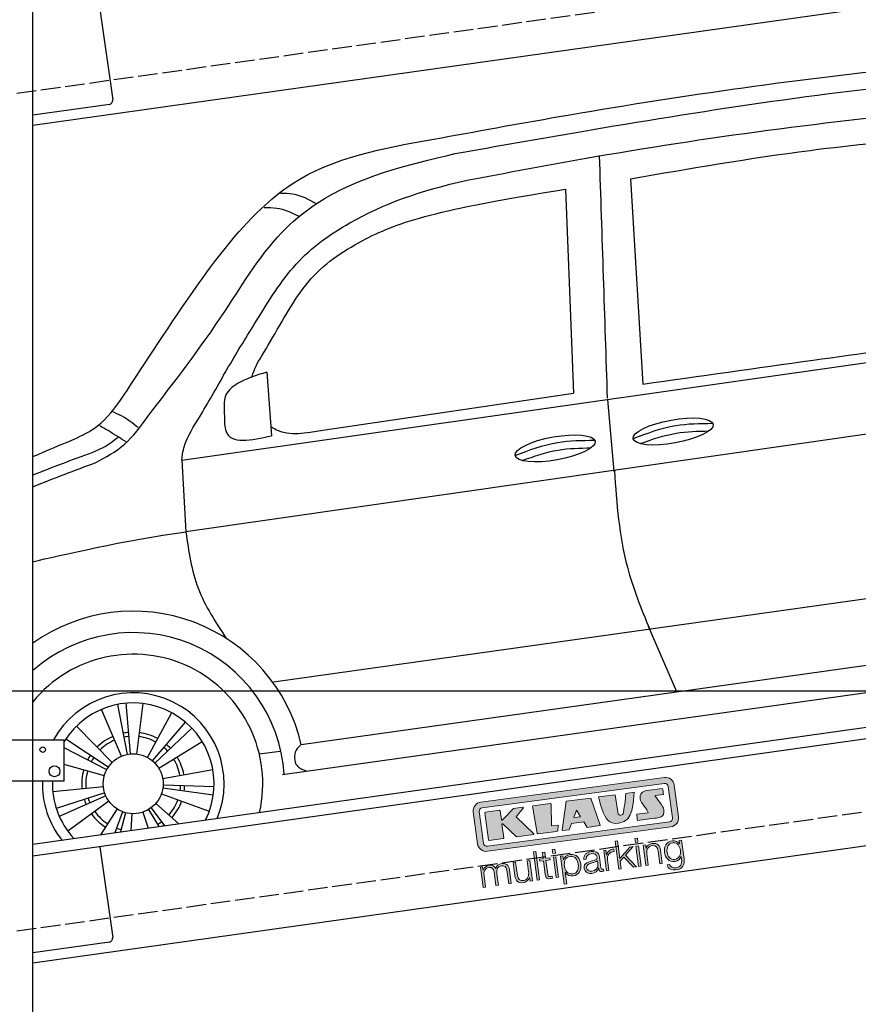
# Model space of a CAD drawing. Extents: x -311 to 6440, y -844 to 5774.
# Tile 3 of 5: x 926 to 3064, y 1052 to 3562. Entities that reach past the tile are written whole.
import ezdxf

# ---------------------------------------------------------------- set-up
doc = ezdxf.new("R2010")
doc.units = 0
doc.header["$LTSCALE"] = 10
doc.header["$MEASUREMENT"] = 0
doc.linetypes.add('GEN3', pattern=[6.25, 5, -1.25])
doc.layers.get('0').update_dxf_attribs({"linetype": 'CONTINUOUS'})
doc.layers.get('DEFPOINTS').update_dxf_attribs({"linetype": 'CONTINUOUS'})
doc.layers.add('3', color=6, linetype='GEN3')
doc.layers.add('CAR', color=1, linetype='CONTINUOUS')
for name, color, linetype, lineweight in [('AM_0', 7, 'CONTINUOUS', 30), ('AM_5', 3, 'CONTINUOUS', 15), ('Logo', 7, 'CONTINUOUS', 25)]:
    doc.layers.add(name, color=color, linetype=linetype, lineweight=lineweight)
doc.dimstyles.new('KLAUS_DXF', dxfattribs={"dimscale": 20, "dimtxt": 3.5, "dimasz": 2, "dimexe": 2, "dimexo": 1, "dimgap": 1.5, "dimtad": 1, "dimlfac": 0.1, "dimdsep": 46, "dimtxsty": 'Standard', "dimblk": 'DOT', "dimcen": 2, "dimclrd": 256, "dimclre": 256, "dimclrt": 2, "dimadec": 0, "dimazin": 0, "dimtfac": 1, "dimtmove": 2, "dimatfit": 3, "dimfxl": 1, "dimtolj": 1, "dimarcsym": 0})

# ---------------------------------------------------------------- blocks, each defined once
blk = doc.blocks.new('KLAUS')
at = {"layer": 'Logo'}
h = blk.add_hatch(color=8, dxfattribs=at)
h.dxf.hatch_style = 2
edge = h.paths.add_edge_path()
edge.add_spline(control_points=[(3.6, 29.09), (2.88, 29.09), (2.3, 28.51), (2.3, 27.8), (2.3, 27.8), (2.3, 16.11), (2.3, 16.11), (2.3, 15.39), (2.88, 14.81), (3.6, 14.81), (3.6, 14.81), (71.16, 14.81), (71.16, 14.81), (71.88, 14.81), (72.46, 15.39), (72.46, 16.11), (72.46, 16.11), (72.46, 27.8), (72.46, 27.8), (72.46, 28.51), (71.88, 29.09), (71.16, 29.09), (71.16, 29.09), (3.6, 29.09), (3.6, 29.09), (3.6, 29.09), (3.6, 29.09), (3.6, 29.09)], knot_values=[0, 0, 0, 0, 1, 1, 1, 2, 2, 2, 3, 3, 3, 4, 4, 4, 5, 5, 5, 6, 6, 6, 7, 7, 7, 8, 8, 8, 9, 9, 9, 9], degree=3, periodic=0)
edge = h.paths.add_edge_path()
edge.add_spline(control_points=[(3.35, 31.23), (3.35, 31.23), (71.47, 31.23), (71.47, 31.23), (73.26, 31.23), (74.71, 29.77), (74.71, 27.99), (74.71, 27.99), (74.71, 16.17), (74.71, 16.17), (74.71, 14.38), (73.26, 12.93), (71.47, 12.93), (71.47, 12.93), (3.35, 12.93), (3.35, 12.93), (1.56, 12.93), (0.11, 14.38), (0.11, 16.17), (0.11, 16.17), (0.11, 27.99), (0.11, 27.99), (0.11, 29.77), (1.56, 31.23), (3.35, 31.23), (3.35, 31.23), (3.35, 31.23), (3.35, 31.23)], knot_values=[0, 0, 0, 0, 1, 1, 1, 2, 2, 2, 3, 3, 3, 4, 4, 4, 5, 5, 5, 6, 6, 6, 7, 7, 7, 8, 8, 8, 9, 9, 9, 9], degree=3, periodic=0)
h = blk.add_hatch(color=8, dxfattribs=at)
h.dxf.hatch_style = 2
edge = h.paths.add_edge_path()
edge.add_spline(control_points=[(4.5, 27.33), (4.5, 27.33), (9.7, 27.33), (9.7, 27.33), (9.84, 27.33), (9.96, 27.22), (9.96, 27.08), (9.96, 27.08), (9.96, 23.69), (9.96, 23.69), (9.96, 23.69), (9.94, 23.64), (10.04, 23.59), (10.14, 23.53), (10.2, 23.57), (10.2, 23.57), (10.2, 23.57), (10.51, 23.75), (10.51, 23.75), (10.51, 23.75), (14.94, 27.33), (14.94, 27.33), (14.94, 27.33), (18.41, 27.33), (18.41, 27.33), (18.41, 27.33), (18.49, 27.33), (18.56, 27.2), (18.65, 27.04), (18.53, 26.91), (18.53, 26.91), (18.53, 26.91), (15.49, 24.11), (15.49, 24.11), (15.49, 24.11), (21.14, 17.06), (21.14, 17.06), (21.14, 17.06), (21.13, 16.91), (21.13, 16.91), (21.08, 16.84), (20.99, 16.82), (20.99, 16.82), (20.99, 16.82), (14.7, 16.82), (14.7, 16.82), (14.7, 16.82), (10.26, 22.17), (10.26, 22.17), (10.26, 22.17), (10.19, 22.24), (10.08, 22.21), (9.97, 22.18), (9.96, 22.11), (9.96, 22.11), (9.96, 22.11), (9.96, 17.08), (9.96, 17.08), (9.96, 16.94), (9.84, 16.82), (9.7, 16.82), (9.7, 16.82), (4.5, 16.82), (4.5, 16.82), (4.36, 16.82), (4.25, 16.94), (4.25, 17.08), (4.25, 17.08), (4.25, 27.08), (4.25, 27.08), (4.25, 27.22), (4.36, 27.33), (4.5, 27.33), (4.5, 27.33), (4.5, 27.33), (4.5, 27.33)], knot_values=[0, 0, 0, 0, 1, 1, 1, 2, 2, 2, 3, 3, 3, 4, 4, 4, 5, 5, 5, 6, 6, 6, 7, 7, 7, 8, 8, 8, 9, 9, 9, 10, 10, 10, 11, 11, 11, 12, 12, 12, 13, 13, 13, 14, 14, 14, 15, 15, 15, 16, 16, 16, 17, 17, 17, 18, 18, 18, 19, 19, 19, 20, 20, 20, 21, 21, 21, 22, 22, 22, 23, 23, 23, 24, 24, 24, 25, 25, 25, 25], degree=3, periodic=0)
h = blk.add_hatch(color=8, dxfattribs=at)
h.dxf.hatch_style = 2
h.paths.add_polyline_path([(22.42, 17.06), (21.97, 27.15), (22.24, 27.33), (28.55, 27.33), (28.86, 26.97), (28.01, 19.08), (30.26, 19.07), (30.44, 18.95), (30.08, 16.95), (29.49, 16.82), (22.6, 16.82)])
h = blk.add_hatch(color=8, dxfattribs=at)
h.paths.add_polyline_path([(36.52, 21.01), (38.93, 21.01), (37.87, 23.57)])
h.paths.add_polyline_path([(34.52, 27.33), (43.65, 27.33), (45.76, 16.94), (45.57, 16.82), (40.83, 16.82), (39.89, 18.95), (35.42, 18.95), (34.27, 16.82), (31.78, 16.82), (31.66, 17)])
h = blk.add_hatch(color=8, dxfattribs=at)
h.dxf.hatch_style = 2
edge = h.paths.add_edge_path()
edge.add_spline(control_points=[(52.69, 27.32), (52.69, 27.32), (52.88, 20.14), (52.88, 20.14), (53.01, 19.89), (53.2, 19.77), (53.43, 19.71), (53.91, 19.59), (54.43, 19.57), (54.64, 20.03), (55.23, 21.34), (56.27, 25.45), (56.6, 27.33), (56.6, 27.33), (59.77, 27.33), (59.77, 27.33), (58.77, 23.9), (58.56, 16.82), (52.63, 16.76), (48.72, 16.72), (48.01, 19.35), (47.27, 22.24), (46.89, 23.68), (46.54, 27.33), (46.54, 27.33), (46.54, 27.33), (52.69, 27.32), (52.69, 27.32), (52.69, 27.32), (52.69, 27.32), (52.69, 27.32)], knot_values=[0, 0, 0, 0, 1, 1, 1, 2, 2, 2, 3, 3, 3, 4, 4, 4, 5, 5, 5, 6, 6, 6, 7, 7, 7, 8, 8, 8, 9, 9, 9, 10, 10, 10, 10], degree=3, periodic=0)
h = blk.add_hatch(color=8, dxfattribs=at)
h.dxf.hatch_style = 2
edge = h.paths.add_edge_path()
edge.add_spline(control_points=[(64.46, 27.33), (64.46, 27.33), (70.31, 27.33), (70.31, 27.33), (70.31, 26.52), (70.31, 26.02), (70.31, 25.12), (70.31, 25.12), (67.3, 25.12), (67.3, 25.12), (67.24, 25.04), (67.25, 25.11), (67.25, 24.91), (67.25, 24.88), (69.73, 20.38), (69.73, 19.57), (69.73, 16.4), (67.22, 16.81), (65.9, 16.82), (65.9, 16.82), (59.59, 16.82), (59.59, 16.82), (59.59, 17.76), (59.59, 18.23), (59.59, 19.14), (59.59, 19.14), (63.75, 19.14), (63.75, 19.14), (63.82, 19.22), (63.81, 19.11), (63.81, 19.31), (63.81, 20.32), (61.58, 23.06), (61.58, 24.63), (61.58, 26.33), (62.83, 27.34), (64.46, 27.33), (64.46, 27.33), (64.46, 27.33), (64.46, 27.33)], knot_values=[0, 0, 0, 0, 1, 1, 1, 2, 2, 2, 3, 3, 3, 4, 4, 4, 5, 5, 5, 6, 6, 6, 7, 7, 7, 8, 8, 8, 9, 9, 9, 10, 10, 10, 11, 11, 11, 12, 12, 12, 13, 13, 13, 13], degree=3, periodic=0)
h = blk.add_hatch(color=30, dxfattribs=at)
h.dxf.hatch_style = 2
edge = h.paths.add_edge_path()
edge.add_spline(control_points=[(0, 0), (0, 0), (0.92, 0), (0.92, 0), (0.92, 0), (0.92, 4.22), (0.92, 4.22), (0.94, 5.8), (1.58, 7), (3.18, 7), (4.35, 7), (4.77, 6.15), (4.76, 5.12), (4.76, 5.12), (4.76, 0), (4.76, 0), (4.76, 0), (5.68, 0), (5.68, 0), (5.68, 0), (5.68, 4.27), (5.68, 4.27), (5.68, 5.68), (6.14, 7), (7.73, 7), (9.05, 7), (9.52, 6.32), (9.52, 5.08), (9.52, 5.08), (9.52, 0), (9.52, 0), (9.52, 0), (10.44, 0), (10.44, 0), (10.44, 0), (10.44, 5.12), (10.44, 5.12), (10.44, 6.91), (9.59, 7.77), (7.94, 7.77), (6.94, 7.77), (5.99, 7.29), (5.54, 6.3), (5.26, 7.29), (4.36, 7.77), (3.37, 7.77), (2.17, 7.77), (1.38, 7.19), (0.89, 6.28), (0.89, 6.28), (0.85, 6.28), (0.85, 6.28), (0.85, 6.28), (0.85, 7.55), (0.85, 7.55), (0.85, 7.55), (0, 7.55), (0, 7.55), (0, 7.55), (0, 0), (0, 0), (0, 0), (0, 0), (0, 0)], knot_values=[0, 0, 0, 0, 1, 1, 1, 2, 2, 2, 3, 3, 3, 4, 4, 4, 5, 5, 5, 6, 6, 6, 7, 7, 7, 8, 8, 8, 9, 9, 9, 10, 10, 10, 11, 11, 11, 12, 12, 12, 13, 13, 13, 14, 14, 14, 15, 15, 15, 16, 16, 16, 17, 17, 17, 18, 18, 18, 19, 19, 19, 20, 20, 20, 21, 21, 21, 21], degree=3, periodic=0)
h = blk.add_hatch(color=30, dxfattribs=at)
h.dxf.hatch_style = 2
edge = h.paths.add_edge_path()
edge.add_spline(control_points=[(18.31, 7.55), (18.31, 7.55), (17.39, 7.55), (17.39, 7.55), (17.39, 7.55), (17.39, 3.59), (17.39, 3.59), (17.39, 2.05), (16.7, 0.56), (15.12, 0.56), (13.66, 0.56), (13.15, 1.27), (13.1, 2.64), (13.1, 2.64), (13.1, 7.55), (13.1, 7.55), (13.1, 7.55), (12.18, 7.55), (12.18, 7.55), (12.18, 7.55), (12.18, 2.65), (12.18, 2.65), (12.18, 0.89), (12.93, -0.22), (14.83, -0.22), (15.96, -0.22), (16.95, 0.35), (17.44, 1.36), (17.44, 1.36), (17.47, 1.36), (17.47, 1.36), (17.47, 1.36), (17.47, 0), (17.47, 0), (17.47, 0), (18.31, 0), (18.31, 0), (18.31, 0), (18.31, 7.55), (18.31, 7.55), (18.31, 7.55), (18.31, 7.55), (18.31, 7.55)], knot_values=[0, 0, 0, 0, 1, 1, 1, 2, 2, 2, 3, 3, 3, 4, 4, 4, 5, 5, 5, 6, 6, 6, 7, 7, 7, 8, 8, 8, 9, 9, 9, 10, 10, 10, 11, 11, 11, 12, 12, 12, 13, 13, 13, 14, 14, 14, 14], degree=3, periodic=0)
h = blk.add_hatch(color=30, dxfattribs=at)
h.dxf.hatch_style = 2
h.paths.add_polyline_path([(20.07, 0), (20.99, 0), (20.99, 10.45), (20.07, 10.45)])
h = blk.add_hatch(color=30, dxfattribs=at)
h.dxf.hatch_style = 2
edge = h.paths.add_edge_path()
edge.add_spline(control_points=[(24.22, 9.82), (24.22, 9.82), (23.3, 9.82), (23.3, 9.82), (23.3, 9.82), (23.3, 7.55), (23.3, 7.55), (23.3, 7.55), (21.98, 7.55), (21.98, 7.55), (21.98, 7.55), (21.98, 6.78), (21.98, 6.78), (21.98, 6.78), (23.3, 6.78), (23.3, 6.78), (23.3, 6.78), (23.3, 1.61), (23.3, 1.61), (23.28, 0.32), (23.71, -0.09), (24.94, -0.09), (25.22, -0.09), (25.48, -0.06), (25.76, -0.06), (25.76, -0.06), (25.76, 0.73), (25.76, 0.73), (25.5, 0.7), (25.23, 0.69), (24.97, 0.69), (24.31, 0.73), (24.22, 1.08), (24.22, 1.68), (24.22, 1.68), (24.22, 6.78), (24.22, 6.78), (24.22, 6.78), (25.76, 6.78), (25.76, 6.78), (25.76, 6.78), (25.76, 7.55), (25.76, 7.55), (25.76, 7.55), (24.22, 7.55), (24.22, 7.55), (24.22, 7.55), (24.22, 9.82), (24.22, 9.82), (24.22, 9.82), (24.22, 9.82), (24.22, 9.82)], knot_values=[0, 0, 0, 0, 1, 1, 1, 2, 2, 2, 3, 3, 3, 4, 4, 4, 5, 5, 5, 6, 6, 6, 7, 7, 7, 8, 8, 8, 9, 9, 9, 10, 10, 10, 11, 11, 11, 12, 12, 12, 13, 13, 13, 14, 14, 14, 15, 15, 15, 16, 16, 16, 17, 17, 17, 17], degree=3, periodic=0)
h = blk.add_hatch(color=30, dxfattribs=at)
h.paths.add_polyline_path([(27.1, 0), (28.03, 0), (28.03, 7.55), (27.1, 7.55)])
h.paths.add_polyline_path([(27.1, 8.98), (28.03, 8.98), (28.03, 10.45), (27.1, 10.45)])
h = blk.add_hatch(color=30, dxfattribs=at)
edge = h.paths.add_edge_path()
edge.add_spline(control_points=[(35.84, 3.78), (35.84, 2.21), (35.12, 0.56), (33.37, 0.56), (31.4, 0.56), (30.72, 2.21), (30.72, 3.78), (30.72, 5.49), (31.33, 7), (33.37, 7), (35.12, 7), (35.84, 5.34), (35.84, 3.78), (35.84, 3.78), (35.84, 3.78), (35.84, 3.78)], knot_values=[0, 0, 0, 0, 1, 1, 1, 2, 2, 2, 3, 3, 3, 4, 4, 4, 5, 5, 5, 5], degree=3, periodic=0)
edge = h.paths.add_edge_path()
edge.add_spline(control_points=[(29.79, -2.8), (29.79, -2.8), (30.72, -2.8), (30.72, -2.8), (30.72, -2.8), (30.72, 1.43), (30.72, 1.43), (30.72, 1.43), (30.74, 1.43), (30.74, 1.43), (31.14, 0.35), (32.24, -0.22), (33.37, -0.22), (35.66, -0.22), (36.76, 1.64), (36.76, 3.78), (36.76, 5.91), (35.66, 7.77), (33.37, 7.77), (32.15, 7.77), (31.1, 7.14), (30.67, 6.12), (30.67, 6.12), (30.64, 6.12), (30.64, 6.12), (30.64, 6.12), (30.64, 7.55), (30.64, 7.55), (30.64, 7.55), (29.79, 7.55), (29.79, 7.55), (29.79, 7.55), (29.79, -2.8), (29.79, -2.8), (29.79, -2.8), (29.79, -2.8), (29.79, -2.8)], knot_values=[0, 0, 0, 0, 1, 1, 1, 2, 2, 2, 3, 3, 3, 4, 4, 4, 5, 5, 5, 6, 6, 6, 7, 7, 7, 8, 8, 8, 9, 9, 9, 10, 10, 10, 11, 11, 11, 12, 12, 12, 12], degree=3, periodic=0)
h = blk.add_hatch(color=30, dxfattribs=at)
edge = h.paths.add_edge_path()
edge.add_spline(control_points=[(43.03, 2.93), (43.04, 1.45), (41.8, 0.56), (40.39, 0.56), (39.53, 0.56), (38.71, 1.13), (38.71, 2.05), (38.71, 3.53), (40.66, 3.51), (42.22, 3.79), (42.47, 3.84), (42.88, 3.91), (43, 4.13), (43, 4.13), (43.03, 4.13), (43.03, 4.13), (43.03, 4.13), (43.03, 2.93), (43.03, 2.93), (43.03, 2.93), (43.03, 2.93), (43.03, 2.93)], knot_values=[0, 0, 0, 0, 1, 1, 1, 2, 2, 2, 3, 3, 3, 4, 4, 4, 5, 5, 5, 6, 6, 6, 7, 7, 7, 7], degree=3, periodic=0)
edge = h.paths.add_edge_path()
edge.add_spline(control_points=[(39.03, 5.24), (39.06, 6.47), (39.91, 7), (41.05, 7), (42.14, 7), (43.03, 6.69), (43.03, 5.45), (43.03, 4.61), (42.6, 4.51), (41.84, 4.42), (39.85, 4.19), (37.79, 4.11), (37.79, 1.99), (37.79, 0.47), (38.93, -0.22), (40.32, -0.22), (41.77, -0.22), (42.43, 0.34), (43.07, 1.32), (43.07, 1.32), (43.1, 1.32), (43.1, 1.32), (43.1, 0.53), (43.25, 0), (44.19, 0), (44.43, 0), (44.58, 0.01), (44.79, 0.06), (44.79, 0.06), (44.79, 0.83), (44.79, 0.83), (44.71, 0.81), (44.6, 0.78), (44.49, 0.78), (44.13, 0.78), (43.95, 0.98), (43.95, 1.33), (43.95, 1.33), (43.95, 5.34), (43.95, 5.34), (43.95, 7.36), (42.5, 7.77), (41.17, 7.77), (39.44, 7.77), (38.2, 7.01), (38.11, 5.24), (38.11, 5.24), (39.03, 5.24), (39.03, 5.24), (39.03, 5.24), (39.03, 5.24), (39.03, 5.24)], knot_values=[0, 0, 0, 0, 1, 1, 1, 2, 2, 2, 3, 3, 3, 4, 4, 4, 5, 5, 5, 6, 6, 6, 7, 7, 7, 8, 8, 8, 9, 9, 9, 10, 10, 10, 11, 11, 11, 12, 12, 12, 13, 13, 13, 14, 14, 14, 15, 15, 15, 16, 16, 16, 17, 17, 17, 17], degree=3, periodic=0)
h = blk.add_hatch(color=30, dxfattribs=at)
h.dxf.hatch_style = 2
edge = h.paths.add_edge_path()
edge.add_spline(control_points=[(45.79, 0), (45.79, 0), (46.71, 0), (46.71, 0), (46.71, 0), (46.71, 4.03), (46.71, 4.03), (46.71, 5.59), (47.85, 6.82), (49.52, 6.73), (49.52, 6.73), (49.52, 7.66), (49.52, 7.66), (48.16, 7.72), (47.14, 7), (46.67, 5.78), (46.67, 5.78), (46.64, 5.78), (46.64, 5.78), (46.64, 5.78), (46.64, 7.55), (46.64, 7.55), (46.64, 7.55), (45.79, 7.55), (45.79, 7.55), (45.79, 7.55), (45.79, 0), (45.79, 0), (45.79, 0), (45.79, 0), (45.79, 0)], knot_values=[0, 0, 0, 0, 1, 1, 1, 2, 2, 2, 3, 3, 3, 4, 4, 4, 5, 5, 5, 6, 6, 6, 7, 7, 7, 8, 8, 8, 9, 9, 9, 10, 10, 10, 10], degree=3, periodic=0)
h = blk.add_hatch(color=30, dxfattribs=at)
h.dxf.hatch_style = 2
h.paths.add_polyline_path([(50.4, 0), (51.32, 0), (51.32, 2.87), (52.82, 4.11), (55.8, 0), (56.96, 0), (53.52, 4.76), (56.74, 7.55), (55.51, 7.55), (51.32, 3.89), (51.32, 10.45), (50.4, 10.45)])
h = blk.add_hatch(color=30, dxfattribs=at)
h.paths.add_polyline_path([(57.74, 0), (58.66, 0), (58.66, 7.55), (57.74, 7.55)])
h.paths.add_polyline_path([(57.74, 8.98), (58.66, 8.98), (58.66, 10.45), (57.74, 10.45)])
h = blk.add_hatch(color=30, dxfattribs=at)
h.dxf.hatch_style = 2
edge = h.paths.add_edge_path()
edge.add_spline(control_points=[(60.41, 0), (60.41, 0), (61.33, 0), (61.33, 0), (61.33, 0), (61.33, 4.41), (61.33, 4.41), (61.36, 5.89), (62.24, 7), (63.7, 7), (65.2, 7), (65.62, 6.02), (65.62, 4.71), (65.62, 4.71), (65.62, 0), (65.62, 0), (65.62, 0), (66.54, 0), (66.54, 0), (66.54, 0), (66.54, 4.86), (66.54, 4.86), (66.54, 6.66), (65.9, 7.77), (63.78, 7.77), (62.71, 7.77), (61.7, 7.16), (61.36, 6.25), (61.36, 6.25), (61.33, 6.25), (61.33, 6.25), (61.33, 6.25), (61.33, 7.55), (61.33, 7.55), (61.33, 7.55), (60.41, 7.55), (60.41, 7.55), (60.41, 7.55), (60.41, 0), (60.41, 0), (60.41, 0), (60.41, 0), (60.41, 0)], knot_values=[0, 0, 0, 0, 1, 1, 1, 2, 2, 2, 3, 3, 3, 4, 4, 4, 5, 5, 5, 6, 6, 6, 7, 7, 7, 8, 8, 8, 9, 9, 9, 10, 10, 10, 11, 11, 11, 12, 12, 12, 13, 13, 13, 14, 14, 14, 14], degree=3, periodic=0)
h = blk.add_hatch(color=30, dxfattribs=at)
edge = h.paths.add_edge_path()
edge.add_spline(control_points=[(71.32, 0.86), (69.62, 0.86), (68.83, 2.34), (68.83, 3.86), (68.83, 5.43), (69.56, 7), (71.32, 7), (73.06, 7), (73.75, 5.34), (73.75, 3.86), (73.75, 2.33), (72.91, 0.86), (71.32, 0.86), (71.32, 0.86), (71.32, 0.86), (71.32, 0.86)], knot_values=[0, 0, 0, 0, 1, 1, 1, 2, 2, 2, 3, 3, 3, 4, 4, 4, 5, 5, 5, 5], degree=3, periodic=0)
edge = h.paths.add_edge_path()
edge.add_spline(control_points=[(74.67, 7.55), (74.67, 7.55), (73.75, 7.55), (73.75, 7.55), (73.75, 7.55), (73.75, 6.25), (73.75, 6.25), (73.75, 6.25), (73.72, 6.25), (73.72, 6.25), (73.35, 7.09), (72.41, 7.77), (71.32, 7.77), (69.13, 7.77), (67.9, 6.05), (67.9, 3.97), (67.9, 1.82), (68.9, 0.09), (71.32, 0.09), (72.4, 0.09), (73.29, 0.72), (73.72, 1.64), (73.72, 1.64), (73.75, 1.64), (73.75, 1.64), (73.75, 1.64), (73.75, 0.61), (73.75, 0.61), (73.75, -1.23), (73.01, -2.24), (71.32, -2.24), (70.29, -2.24), (69.31, -1.85), (69.1, -0.73), (69.1, -0.73), (68.18, -0.73), (68.18, -0.73), (68.31, -2.34), (69.81, -3.02), (71.32, -3.02), (73.79, -3.02), (74.65, -1.64), (74.67, 0.61), (74.67, 0.61), (74.67, 7.55), (74.67, 7.55), (74.67, 7.55), (74.67, 7.55), (74.67, 7.55)], knot_values=[0, 0, 0, 0, 1, 1, 1, 2, 2, 2, 3, 3, 3, 4, 4, 4, 5, 5, 5, 6, 6, 6, 7, 7, 7, 8, 8, 8, 9, 9, 9, 10, 10, 10, 11, 11, 11, 12, 12, 12, 13, 13, 13, 14, 14, 14, 15, 15, 15, 16, 16, 16, 16], degree=3, periodic=0)
at = {"layer": 'Logo', "lineweight": 0}
for points in [[(22.42, 17.06), (21.97, 27.15), (22.24, 27.33), (28.55, 27.33), (28.86, 26.97), (28.01, 19.08), (30.26, 19.07), (30.44, 18.95), (30.08, 16.95), (29.49, 16.82), (22.6, 16.82), (22.42, 17.06), (22.42, 17.06)], [(34.52, 27.33), (43.65, 27.33), (45.76, 16.94), (45.57, 16.82), (40.83, 16.82), (39.89, 18.95), (35.42, 18.95), (34.27, 16.82), (31.78, 16.82), (31.66, 17), (34.52, 27.33), (34.52, 27.33)], [(36.52, 21.01), (38.93, 21.01), (37.87, 23.57), (36.52, 21.01), (36.52, 21.01)], [(20.07, 0), (20.99, 0), (20.99, 10.45), (20.07, 10.45), (20.07, 0), (20.07, 0)], [(27.1, 8.98), (28.03, 8.98), (28.03, 10.45), (27.1, 10.45), (27.1, 8.98), (27.1, 8.98)], [(27.1, 0), (28.03, 0), (28.03, 7.55), (27.1, 7.55), (27.1, 0), (27.1, 0)], [(50.4, 0), (51.32, 0), (51.32, 2.87), (52.82, 4.11), (55.8, 0), (56.96, 0), (53.52, 4.76), (56.74, 7.55), (55.51, 7.55), (51.32, 3.89), (51.32, 10.45), (50.4, 10.45), (50.4, 0), (50.4, 0)], [(57.74, 8.98), (58.66, 8.98), (58.66, 10.45), (57.74, 10.45), (57.74, 8.98), (57.74, 8.98)], [(57.74, 0), (58.66, 0), (58.66, 7.55), (57.74, 7.55), (57.74, 0), (57.74, 0)]]:
    blk.add_lwpolyline(points, dxfattribs=at)
for points, knots in [([(3.35, 31.23), (3.35, 31.23), (71.47, 31.23), (71.47, 31.23), (73.26, 31.23), (74.71, 29.77), (74.71, 27.99), (74.71, 27.99), (74.71, 16.17), (74.71, 16.17), (74.71, 14.38), (73.26, 12.93), (71.47, 12.93), (71.47, 12.93), (3.35, 12.93), (3.35, 12.93), (1.56, 12.93), (0.11, 14.38), (0.11, 16.17), (0.11, 16.17), (0.11, 27.99), (0.11, 27.99), (0.11, 29.77), (1.56, 31.23), (3.35, 31.23), (3.35, 31.23), (3.35, 31.23), (3.35, 31.23)], [0, 0, 0, 0, 1, 1, 1, 2, 2, 2, 3, 3, 3, 4, 4, 4, 5, 5, 5, 6, 6, 6, 7, 7, 7, 8, 8, 8, 9, 9, 9, 9]), ([(3.6, 29.09), (2.88, 29.09), (2.3, 28.51), (2.3, 27.8), (2.3, 27.8), (2.3, 16.11), (2.3, 16.11), (2.3, 15.39), (2.88, 14.81), (3.6, 14.81), (3.6, 14.81), (71.16, 14.81), (71.16, 14.81), (71.88, 14.81), (72.46, 15.39), (72.46, 16.11), (72.46, 16.11), (72.46, 27.8), (72.46, 27.8), (72.46, 28.51), (71.88, 29.09), (71.16, 29.09), (71.16, 29.09), (3.6, 29.09), (3.6, 29.09), (3.6, 29.09), (3.6, 29.09), (3.6, 29.09)], [0, 0, 0, 0, 1, 1, 1, 2, 2, 2, 3, 3, 3, 4, 4, 4, 5, 5, 5, 6, 6, 6, 7, 7, 7, 8, 8, 8, 9, 9, 9, 9]), ([(4.5, 27.33), (4.5, 27.33), (9.7, 27.33), (9.7, 27.33), (9.84, 27.33), (9.96, 27.22), (9.96, 27.08), (9.96, 27.08), (9.96, 23.69), (9.96, 23.69), (9.96, 23.69), (9.94, 23.64), (10.04, 23.59), (10.14, 23.53), (10.2, 23.57), (10.2, 23.57), (10.2, 23.57), (10.51, 23.75), (10.51, 23.75), (10.51, 23.75), (14.94, 27.33), (14.94, 27.33), (14.94, 27.33), (18.41, 27.33), (18.41, 27.33), (18.41, 27.33), (18.49, 27.33), (18.56, 27.2), (18.65, 27.04), (18.53, 26.91), (18.53, 26.91), (18.53, 26.91), (15.49, 24.11), (15.49, 24.11), (15.49, 24.11), (21.14, 17.06), (21.14, 17.06), (21.14, 17.06), (21.13, 16.91), (21.13, 16.91), (21.08, 16.84), (20.99, 16.82), (20.99, 16.82), (20.99, 16.82), (14.7, 16.82), (14.7, 16.82), (14.7, 16.82), (10.26, 22.17), (10.26, 22.17), (10.26, 22.17), (10.19, 22.24), (10.08, 22.21), (9.97, 22.18), (9.96, 22.11), (9.96, 22.11), (9.96, 22.11), (9.96, 17.08), (9.96, 17.08), (9.96, 16.94), (9.84, 16.82), (9.7, 16.82), (9.7, 16.82), (4.5, 16.82), (4.5, 16.82), (4.36, 16.82), (4.25, 16.94), (4.25, 17.08), (4.25, 17.08), (4.25, 27.08), (4.25, 27.08), (4.25, 27.22), (4.36, 27.33), (4.5, 27.33), (4.5, 27.33), (4.5, 27.33), (4.5, 27.33)], [0, 0, 0, 0, 1, 1, 1, 2, 2, 2, 3, 3, 3, 4, 4, 4, 5, 5, 5, 6, 6, 6, 7, 7, 7, 8, 8, 8, 9, 9, 9, 10, 10, 10, 11, 11, 11, 12, 12, 12, 13, 13, 13, 14, 14, 14, 15, 15, 15, 16, 16, 16, 17, 17, 17, 18, 18, 18, 19, 19, 19, 20, 20, 20, 21, 21, 21, 22, 22, 22, 23, 23, 23, 24, 24, 24, 25, 25, 25, 25]), ([(52.69, 27.32), (52.69, 27.32), (52.88, 20.14), (52.88, 20.14), (53.01, 19.89), (53.2, 19.77), (53.43, 19.71), (53.91, 19.59), (54.43, 19.57), (54.64, 20.03), (55.23, 21.34), (56.27, 25.45), (56.6, 27.33), (56.6, 27.33), (59.77, 27.33), (59.77, 27.33), (58.77, 23.9), (58.56, 16.82), (52.63, 16.76), (48.72, 16.72), (48.01, 19.35), (47.27, 22.24), (46.89, 23.68), (46.54, 27.33), (46.54, 27.33), (46.54, 27.33), (52.69, 27.32), (52.69, 27.32), (52.69, 27.32), (52.69, 27.32), (52.69, 27.32)], [0, 0, 0, 0, 1, 1, 1, 2, 2, 2, 3, 3, 3, 4, 4, 4, 5, 5, 5, 6, 6, 6, 7, 7, 7, 8, 8, 8, 9, 9, 9, 10, 10, 10, 10]), ([(64.46, 27.33), (64.46, 27.33), (70.31, 27.33), (70.31, 27.33), (70.31, 26.52), (70.31, 26.02), (70.31, 25.12), (70.31, 25.12), (67.3, 25.12), (67.3, 25.12), (67.24, 25.04), (67.25, 25.11), (67.25, 24.91), (67.25, 24.88), (69.73, 20.38), (69.73, 19.57), (69.73, 16.4), (67.22, 16.81), (65.9, 16.82), (65.9, 16.82), (59.59, 16.82), (59.59, 16.82), (59.59, 17.76), (59.59, 18.23), (59.59, 19.14), (59.59, 19.14), (63.75, 19.14), (63.75, 19.14), (63.82, 19.22), (63.81, 19.11), (63.81, 19.31), (63.81, 20.32), (61.58, 23.06), (61.58, 24.63), (61.58, 26.33), (62.83, 27.34), (64.46, 27.33), (64.46, 27.33), (64.46, 27.33), (64.46, 27.33)], [0, 0, 0, 0, 1, 1, 1, 2, 2, 2, 3, 3, 3, 4, 4, 4, 5, 5, 5, 6, 6, 6, 7, 7, 7, 8, 8, 8, 9, 9, 9, 10, 10, 10, 11, 11, 11, 12, 12, 12, 13, 13, 13, 13]), ([(0, 0), (0, 0), (0.92, 0), (0.92, 0), (0.92, 0), (0.92, 4.22), (0.92, 4.22), (0.94, 5.8), (1.58, 7), (3.18, 7), (4.35, 7), (4.77, 6.15), (4.76, 5.12), (4.76, 5.12), (4.76, 0), (4.76, 0), (4.76, 0), (5.68, 0), (5.68, 0), (5.68, 0), (5.68, 4.27), (5.68, 4.27), (5.68, 5.68), (6.14, 7), (7.73, 7), (9.05, 7), (9.52, 6.32), (9.52, 5.08), (9.52, 5.08), (9.52, 0), (9.52, 0), (9.52, 0), (10.44, 0), (10.44, 0), (10.44, 0), (10.44, 5.12), (10.44, 5.12), (10.44, 6.91), (9.59, 7.77), (7.94, 7.77), (6.94, 7.77), (5.99, 7.29), (5.54, 6.3), (5.26, 7.29), (4.36, 7.77), (3.37, 7.77), (2.17, 7.77), (1.38, 7.19), (0.89, 6.28), (0.89, 6.28), (0.85, 6.28), (0.85, 6.28), (0.85, 6.28), (0.85, 7.55), (0.85, 7.55), (0.85, 7.55), (0, 7.55), (0, 7.55), (0, 7.55), (0, 0), (0, 0), (0, 0), (0, 0), (0, 0)], [0, 0, 0, 0, 1, 1, 1, 2, 2, 2, 3, 3, 3, 4, 4, 4, 5, 5, 5, 6, 6, 6, 7, 7, 7, 8, 8, 8, 9, 9, 9, 10, 10, 10, 11, 11, 11, 12, 12, 12, 13, 13, 13, 14, 14, 14, 15, 15, 15, 16, 16, 16, 17, 17, 17, 18, 18, 18, 19, 19, 19, 20, 20, 20, 21, 21, 21, 21]), ([(18.31, 7.55), (18.31, 7.55), (17.39, 7.55), (17.39, 7.55), (17.39, 7.55), (17.39, 3.59), (17.39, 3.59), (17.39, 2.05), (16.7, 0.56), (15.12, 0.56), (13.66, 0.56), (13.15, 1.27), (13.1, 2.64), (13.1, 2.64), (13.1, 7.55), (13.1, 7.55), (13.1, 7.55), (12.18, 7.55), (12.18, 7.55), (12.18, 7.55), (12.18, 2.65), (12.18, 2.65), (12.18, 0.89), (12.93, -0.22), (14.83, -0.22), (15.96, -0.22), (16.95, 0.35), (17.44, 1.36), (17.44, 1.36), (17.47, 1.36), (17.47, 1.36), (17.47, 1.36), (17.47, 0), (17.47, 0), (17.47, 0), (18.31, 0), (18.31, 0), (18.31, 0), (18.31, 7.55), (18.31, 7.55), (18.31, 7.55), (18.31, 7.55), (18.31, 7.55)], [0, 0, 0, 0, 1, 1, 1, 2, 2, 2, 3, 3, 3, 4, 4, 4, 5, 5, 5, 6, 6, 6, 7, 7, 7, 8, 8, 8, 9, 9, 9, 10, 10, 10, 11, 11, 11, 12, 12, 12, 13, 13, 13, 14, 14, 14, 14]), ([(24.22, 9.82), (24.22, 9.82), (23.3, 9.82), (23.3, 9.82), (23.3, 9.82), (23.3, 7.55), (23.3, 7.55), (23.3, 7.55), (21.98, 7.55), (21.98, 7.55), (21.98, 7.55), (21.98, 6.78), (21.98, 6.78), (21.98, 6.78), (23.3, 6.78), (23.3, 6.78), (23.3, 6.78), (23.3, 1.61), (23.3, 1.61), (23.28, 0.32), (23.71, -0.09), (24.94, -0.09), (25.22, -0.09), (25.48, -0.06), (25.76, -0.06), (25.76, -0.06), (25.76, 0.73), (25.76, 0.73), (25.5, 0.7), (25.23, 0.69), (24.97, 0.69), (24.31, 0.73), (24.22, 1.08), (24.22, 1.68), (24.22, 1.68), (24.22, 6.78), (24.22, 6.78), (24.22, 6.78), (25.76, 6.78), (25.76, 6.78), (25.76, 6.78), (25.76, 7.55), (25.76, 7.55), (25.76, 7.55), (24.22, 7.55), (24.22, 7.55), (24.22, 7.55), (24.22, 9.82), (24.22, 9.82), (24.22, 9.82), (24.22, 9.82), (24.22, 9.82)], [0, 0, 0, 0, 1, 1, 1, 2, 2, 2, 3, 3, 3, 4, 4, 4, 5, 5, 5, 6, 6, 6, 7, 7, 7, 8, 8, 8, 9, 9, 9, 10, 10, 10, 11, 11, 11, 12, 12, 12, 13, 13, 13, 14, 14, 14, 15, 15, 15, 16, 16, 16, 17, 17, 17, 17]), ([(29.79, -2.8), (29.79, -2.8), (30.72, -2.8), (30.72, -2.8), (30.72, -2.8), (30.72, 1.43), (30.72, 1.43), (30.72, 1.43), (30.74, 1.43), (30.74, 1.43), (31.14, 0.35), (32.24, -0.22), (33.37, -0.22), (35.66, -0.22), (36.76, 1.64), (36.76, 3.78), (36.76, 5.91), (35.66, 7.77), (33.37, 7.77), (32.15, 7.77), (31.1, 7.14), (30.67, 6.12), (30.67, 6.12), (30.64, 6.12), (30.64, 6.12), (30.64, 6.12), (30.64, 7.55), (30.64, 7.55), (30.64, 7.55), (29.79, 7.55), (29.79, 7.55), (29.79, 7.55), (29.79, -2.8), (29.79, -2.8), (29.79, -2.8), (29.79, -2.8), (29.79, -2.8)], [0, 0, 0, 0, 1, 1, 1, 2, 2, 2, 3, 3, 3, 4, 4, 4, 5, 5, 5, 6, 6, 6, 7, 7, 7, 8, 8, 8, 9, 9, 9, 10, 10, 10, 11, 11, 11, 12, 12, 12, 12]), ([(39.03, 5.24), (39.06, 6.47), (39.91, 7), (41.05, 7), (42.14, 7), (43.03, 6.69), (43.03, 5.45), (43.03, 4.61), (42.6, 4.51), (41.84, 4.42), (39.85, 4.19), (37.79, 4.11), (37.79, 1.99), (37.79, 0.47), (38.93, -0.22), (40.32, -0.22), (41.77, -0.22), (42.43, 0.34), (43.07, 1.32), (43.07, 1.32), (43.1, 1.32), (43.1, 1.32), (43.1, 0.53), (43.25, 0), (44.19, 0), (44.43, 0), (44.58, 0.01), (44.79, 0.06), (44.79, 0.06), (44.79, 0.83), (44.79, 0.83), (44.71, 0.81), (44.6, 0.78), (44.49, 0.78), (44.13, 0.78), (43.95, 0.98), (43.95, 1.33), (43.95, 1.33), (43.95, 5.34), (43.95, 5.34), (43.95, 7.36), (42.5, 7.77), (41.17, 7.77), (39.44, 7.77), (38.2, 7.01), (38.11, 5.24), (38.11, 5.24), (39.03, 5.24), (39.03, 5.24), (39.03, 5.24), (39.03, 5.24), (39.03, 5.24)], [0, 0, 0, 0, 1, 1, 1, 2, 2, 2, 3, 3, 3, 4, 4, 4, 5, 5, 5, 6, 6, 6, 7, 7, 7, 8, 8, 8, 9, 9, 9, 10, 10, 10, 11, 11, 11, 12, 12, 12, 13, 13, 13, 14, 14, 14, 15, 15, 15, 16, 16, 16, 17, 17, 17, 17]), ([(45.79, 0), (45.79, 0), (46.71, 0), (46.71, 0), (46.71, 0), (46.71, 4.03), (46.71, 4.03), (46.71, 5.59), (47.85, 6.82), (49.52, 6.73), (49.52, 6.73), (49.52, 7.66), (49.52, 7.66), (48.16, 7.72), (47.14, 7), (46.67, 5.78), (46.67, 5.78), (46.64, 5.78), (46.64, 5.78), (46.64, 5.78), (46.64, 7.55), (46.64, 7.55), (46.64, 7.55), (45.79, 7.55), (45.79, 7.55), (45.79, 7.55), (45.79, 0), (45.79, 0), (45.79, 0), (45.79, 0), (45.79, 0)], [0, 0, 0, 0, 1, 1, 1, 2, 2, 2, 3, 3, 3, 4, 4, 4, 5, 5, 5, 6, 6, 6, 7, 7, 7, 8, 8, 8, 9, 9, 9, 10, 10, 10, 10]), ([(60.41, 0), (60.41, 0), (61.33, 0), (61.33, 0), (61.33, 0), (61.33, 4.41), (61.33, 4.41), (61.36, 5.89), (62.24, 7), (63.7, 7), (65.2, 7), (65.62, 6.02), (65.62, 4.71), (65.62, 4.71), (65.62, 0), (65.62, 0), (65.62, 0), (66.54, 0), (66.54, 0), (66.54, 0), (66.54, 4.86), (66.54, 4.86), (66.54, 6.66), (65.9, 7.77), (63.78, 7.77), (62.71, 7.77), (61.7, 7.16), (61.36, 6.25), (61.36, 6.25), (61.33, 6.25), (61.33, 6.25), (61.33, 6.25), (61.33, 7.55), (61.33, 7.55), (61.33, 7.55), (60.41, 7.55), (60.41, 7.55), (60.41, 7.55), (60.41, 0), (60.41, 0), (60.41, 0), (60.41, 0), (60.41, 0)], [0, 0, 0, 0, 1, 1, 1, 2, 2, 2, 3, 3, 3, 4, 4, 4, 5, 5, 5, 6, 6, 6, 7, 7, 7, 8, 8, 8, 9, 9, 9, 10, 10, 10, 11, 11, 11, 12, 12, 12, 13, 13, 13, 14, 14, 14, 14]), ([(74.67, 7.55), (74.67, 7.55), (73.75, 7.55), (73.75, 7.55), (73.75, 7.55), (73.75, 6.25), (73.75, 6.25), (73.75, 6.25), (73.72, 6.25), (73.72, 6.25), (73.35, 7.09), (72.41, 7.77), (71.32, 7.77), (69.13, 7.77), (67.9, 6.05), (67.9, 3.97), (67.9, 1.82), (68.9, 0.09), (71.32, 0.09), (72.4, 0.09), (73.29, 0.72), (73.72, 1.64), (73.72, 1.64), (73.75, 1.64), (73.75, 1.64), (73.75, 1.64), (73.75, 0.61), (73.75, 0.61), (73.75, -1.23), (73.01, -2.24), (71.32, -2.24), (70.29, -2.24), (69.31, -1.85), (69.1, -0.73), (69.1, -0.73), (68.18, -0.73), (68.18, -0.73), (68.31, -2.34), (69.81, -3.02), (71.32, -3.02), (73.79, -3.02), (74.65, -1.64), (74.67, 0.61), (74.67, 0.61), (74.67, 7.55), (74.67, 7.55), (74.67, 7.55), (74.67, 7.55), (74.67, 7.55)], [0, 0, 0, 0, 1, 1, 1, 2, 2, 2, 3, 3, 3, 4, 4, 4, 5, 5, 5, 6, 6, 6, 7, 7, 7, 8, 8, 8, 9, 9, 9, 10, 10, 10, 11, 11, 11, 12, 12, 12, 13, 13, 13, 14, 14, 14, 15, 15, 15, 16, 16, 16, 16]), ([(35.84, 3.78), (35.84, 2.21), (35.12, 0.56), (33.37, 0.56), (31.4, 0.56), (30.72, 2.21), (30.72, 3.78), (30.72, 5.49), (31.33, 7), (33.37, 7), (35.12, 7), (35.84, 5.34), (35.84, 3.78), (35.84, 3.78), (35.84, 3.78), (35.84, 3.78)], [0, 0, 0, 0, 1, 1, 1, 2, 2, 2, 3, 3, 3, 4, 4, 4, 5, 5, 5, 5]), ([(43.03, 2.93), (43.04, 1.45), (41.8, 0.56), (40.39, 0.56), (39.53, 0.56), (38.71, 1.13), (38.71, 2.05), (38.71, 3.53), (40.66, 3.51), (42.22, 3.79), (42.47, 3.84), (42.88, 3.91), (43, 4.13), (43, 4.13), (43.03, 4.13), (43.03, 4.13), (43.03, 4.13), (43.03, 2.93), (43.03, 2.93), (43.03, 2.93), (43.03, 2.93), (43.03, 2.93)], [0, 0, 0, 0, 1, 1, 1, 2, 2, 2, 3, 3, 3, 4, 4, 4, 5, 5, 5, 6, 6, 6, 7, 7, 7, 7]), ([(71.32, 0.86), (69.62, 0.86), (68.83, 2.34), (68.83, 3.86), (68.83, 5.43), (69.56, 7), (71.32, 7), (73.06, 7), (73.75, 5.34), (73.75, 3.86), (73.75, 2.33), (72.91, 0.86), (71.32, 0.86), (71.32, 0.86), (71.32, 0.86), (71.32, 0.86)], [0, 0, 0, 0, 1, 1, 1, 2, 2, 2, 3, 3, 3, 4, 4, 4, 5, 5, 5, 5])]:
    blk.add_open_spline(points, degree=3, knots=knots, dxfattribs=at)
blk = doc.blocks.new('_DOT')
at = {"color": 0, "linetype": 'ByBlock'}
blk.add_line((-0.5, 0), (-1, 0), dxfattribs=at)
at = {"color": 0, "linetype": 'ByBlock', "const_width": 0.5}
blk.add_lwpolyline([(-0.25, 0, 1), (0.25, 0, 1)], format="xyb", close=True, dxfattribs=at)
blk = doc.blocks.new('*D8')
at = {"layer": 'AM_5', "lineweight": -2, "transparency": 16777216}
for p, q in [((5479.5, 1850), (-240.5, 1850)), ((-200.5, -260), (-200.5, 1810)), ((179.5, -300), (-240.5, -300))]:
    blk.add_line(p, q, dxfattribs=at)
at = {"layer": 'DEFPOINTS', "color": 0, "transparency": 16777216}
for p in [(-200.5, 1850), (5499.5, 1850), (199.5, -300)]:
    blk.add_point(p, dxfattribs=at)
at = {"layer": 'AM_5', "lineweight": -2, "transparency": 16777216, "xscale": 40, "yscale": 40, "zscale": 40}
for p, rotation in [((-200.5, 1850), 90), ((-200.5, -300), 270)]:
    blk.add_blockref('_DOT', p, dxfattribs=dict(at, rotation=rotation))
at = {"layer": 'AM_5', "color": 2, "transparency": 16777216, "insert": (-265.5, 775), "char_height": 70, "attachment_point": 5, "rotation": 90}
blk.add_mtext('\\A1;215', dxfattribs=at)
blk = doc.blocks.new('*D9')
at = {"layer": 'AM_5', "lineweight": -2, "transparency": 16777216}
for p, q in [((179.5, 2850), (-240.5, 2850)), ((-200.5, 1890), (-200.5, 2810)), ((5479.5, 1850), (-240.5, 1850))]:
    blk.add_line(p, q, dxfattribs=at)
at = {"layer": 'DEFPOINTS', "color": 0, "transparency": 16777216}
for p in [(-200.5, 2850), (199.5, 2850), (5499.5, 1850)]:
    blk.add_point(p, dxfattribs=at)
at = {"layer": 'AM_5', "lineweight": -2, "transparency": 16777216, "xscale": 40, "yscale": 40, "zscale": 40}
for p, rotation in [((-200.5, 2850), 90), ((-200.5, 1850), 270)]:
    blk.add_blockref('_DOT', p, dxfattribs=dict(at, rotation=rotation))
at = {"layer": 'AM_5', "color": 2, "transparency": 16777216, "insert": (-265.5, 2350), "char_height": 70, "attachment_point": 5, "rotation": 90}
blk.add_mtext('\\A1;100', dxfattribs=at)
blk = doc.blocks.new('Car Van')
at = {"layer": 'CAR'}
for p, q in [((22217, 5288), (22248.2, 4764.6)), ((22051, 5261.1), (22071.8, 4741.7)), ((21072.7, 4570.5), (23398.2, 4902.5)), ((21289.9, 4795.1), (21301.9, 4632.6)), ((23398.2, 4720.3), (21083.3, 4387.6)), ((21432.3, 4647), (22071.8, 4741.7)), ((22158.3, 4725.3), (22174, 4541.7)), ((21180.9, 4711.1), (21182, 4662.3)), ((21072.7, 4570.5), (21083.3, 4387.6)), ((21307.1, 4005.8), (23258.8, 4280)), ((22262, 4147.5), (22333.7, 3980.6)), ((21377.3, 3846.1), (23233.9, 4106.9)), ((21329.3, 3769.5), (23298.8, 4045.7)), ((20934.6, 3820.8), (20909.9, 3948.1)), ((20942.5, 3821.9), (20931.2, 3951.1)), ((20958.5, 3821.6), (20974.3, 3950.4)), ((20919.4, 3816.1), (20868.7, 3935.5)), ((20985.5, 3813), (21047.3, 3927.1)), ((20895.8, 3800.4), (20804.9, 3893)), ((20998.6, 3803.9), (21082.8, 3902.7)), ((21004.4, 3798.5), (21098.4, 3887.9)), ((20885.6, 3788.1), (20777.5, 3859.8)), ((21014.2, 3785.8), (21124.7, 3853.8)), ((20881.5, 3781.2), (20773.5, 3837.6)), ((21323.8, 3828.2), (21270.2, 3820.9)), ((20875.7, 3766.4), (20773.5, 3794.8)), ((21024.3, 3759.3), (21152, 3782.2)), ((21025.4, 3743.4), (21155.1, 3739.2)), ((20873.3, 3738.1), (20744.2, 3724.9)), ((20876.6, 3722.5), (20753.1, 3682.7)), ((20879.4, 3715), (20760.7, 3662.5)), ((21020.9, 3720), (21143, 3675.9)), ((21024.7, 3735.4), (21153.3, 3717.7)), ((20887.3, 3701.2), (20782.2, 3625.2)), ((21006.5, 3695.5), (21065.3, 3643.9)), ((20907.9, 3681.7), (20865.6, 3615.8)), ((20922.2, 3674.5), (20901.9, 3620.9)), ((20929.8, 3672.1), (20916.9, 3623)), ((20945.6, 3669.7), (20943.5, 3626.7)), ((20973.6, 3673.6), (20987.4, 3632.9)), ((20988.1, 3680.3), (21014.1, 3636.7)), ((20994.8, 3684.7), (21029.1, 3638.8))]:
    blk.add_line(p, q, dxfattribs=at)
blk.add_circle((20949.2, 3745.9), 76.3, dxfattribs=at)
for radius, start, end in [(439.9, 13.1709, 125.5344), (385.3, 3.6036, 131.5697), (330.2, 347.2115, 140.7393), (231.7, 337.6174, 151.1587), (206, 333.3345, 148.5032), (131.2, 113, 134.4286), (131.2, 95, 101), (120.9, 95, 101), (120.9, 61.5714, 83), (131.2, 61.5714, 83), (120.9, 113, 134.4286), (131.2, 43.5714, 49.5714), (131.2, 146.4286, 152.4286), (120.9, 43.5714, 49.5714), (131.2, 10.1429, 31.5714), (120.9, 146.4286, 152.4286), (120.9, 10.1429, 31.5714), (131.2, 164.4286, 185.8571), (120.9, 164.4286, 185.8571), (231.7, 178.3252, 218.3826), (206, 178.1164, 222.6655), (120.9, 352.1429, 358.1429), (131.2, 352.1429, 358.1429), (131.2, 197.8571, 203.8571), (120.9, 197.8571, 203.8571), (120.9, 318.7143, 340.1429), (131.2, 318.7143, 340.1429), (131.2, 215.8571, 237.2857), (120.9, 215.8571, 237.2857), (120.9, 300.7143, 306.7143), (131.2, 304.7615, 306.7143), (131.2, 249.2857, 251.2385), (120.9, 249.2857, 255.2857)]:
    blk.add_arc((20949.2, 3745.9), radius, start, end, dxfattribs=at)
for centre in [(22325.5, 4643.7), (22024.6, 4600.6)]:
    blk.add_ellipse(centre, major_axis=(-101.9, -18.3), ratio=0.28676, dxfattribs=at)
for points, knots in [([(21715.3, 5388.7), (21821.7, 5408.2), (22221.1, 5481.6), (22782.1, 5562.6), (23238.6, 5600.5), (23398.2, 5613.5)], [0, 0, 0, 0, 324.58113, 1218.156854, 1698.657892, 1698.657892, 1698.657892, 1698.657892]), ([(21770, 5352.1), (21876, 5370.8), (22288.4, 5443.9), (22830.8, 5527.3), (23269.5, 5559.7), (23398.2, 5567.2)], [0, 0, 0, 0, 323.034736, 1256.571869, 1643.446804, 1643.446804, 1643.446804, 1643.446804]), ([(21800.2, 5284), (21899.6, 5302.9), (22309.5, 5380.6), (22843.2, 5451.2), (23278.2, 5485), (23398.2, 5493.9)], [0, 0, 0, 0, 303.469527, 1251.67749, 1612.62651, 1612.62651, 1612.62651, 1612.62651]), ([(21072.7, 4570.5), (21075, 4593.4), (21087.9, 4634.1), (21130.7, 4698.5), (21193.2, 4813.2), (21268.6, 4933.7), (21358.3, 5081), (21531.9, 5204.2), (21681, 5257.8), (21800.2, 5284)], [0, 0, 0, 0, 34.633344, 130.367254, 260.266155, 394.654289, 566.353713, 741.146733, 1042.18326, 1042.18326, 1042.18326, 1042.18326]), ([(21264.8, 4817), (21273.3, 4830.4), (21319, 4905.1), (21394.2, 5046.4), (21574.1, 5161.5), (21722.7, 5209.2), (22051, 5261.1)], [301.852914, 301.852914, 301.852914, 301.852914, 394.654289, 566.353713, 741.146733, 1038.026076, 1038.026076, 1038.026076, 1038.026076]), ([(21300.3, 4656.3), (21307.8, 4651.9), (21341, 4631.7), (21389.5, 4639.8), (21432.3, 4647)], [173.497725, 173.497725, 173.497725, 173.497725, 190.087535, 312.625806, 312.625806, 312.625806, 312.625806]), ([(22241.5, 4612.7), (22271.8, 4623.9), (22328.6, 4643.2), (22388.6, 4644.7), (22416.6, 4645)], [14.4466, 14.4466, 14.4466, 14.4466, 94.349912, 163.782287, 163.782287, 163.782287, 163.782287]), ([(21940.6, 4569.6), (21970.9, 4580.7), (22027.7, 4600.1), (22087.7, 4601.6), (22115.7, 4601.9)], [14.4466, 14.4466, 14.4466, 14.4466, 94.349912, 163.782287, 163.782287, 163.782287, 163.782287])]:
    blk.add_open_spline(points, degree=3, knots=knots, dxfattribs=at)
for points in [[(22217, 5288), (22674.7, 5360.2), (23007.8, 5396.2)], [(20922.2, 4730.9), (21108.1, 5009.3), (21275.1, 5211.3), (21354.1, 5274.6), (21715.3, 5388.7)], [(20986.5, 4682.1), (21182.6, 4949.7), (21339.5, 5162.4), (21418.5, 5225.7), (21770, 5352.1)], [(22137.1, 5347), (22157.4, 4728.8)], [(21324.3, 5250.9), (21356.1, 5249.3), (21415.9, 5224.6)], [(21283.2, 5214.8), (21315, 5213.2), (21370.1, 5193)], [(22248.2, 4764.6), (22682.7, 4825.6), (23037.4, 4875.5)], [(21289.9, 4795.1), (21180.8, 4716.6), (21180.9, 4711.1)], [(20798.5, 4624), (20857.2, 4656.9), (20922.2, 4730.9)], [(20961.8, 4653.6), (20919.2, 4683.2), (20895, 4694.4)], [(20853.6, 4564.3), (20925.9, 4610.4), (20986.5, 4682.1)], [(20931, 4617.1), (20884.9, 4645.9), (20864.2, 4657.9)], [(21182, 4662.3), (21185.8, 4643.8), (21301.9, 4632.6)], [(22223.8, 4626.1), (22332.1, 4658.9), (22425.3, 4664.5)], [(20844.6, 4590.2), (20874.2, 4603.8), (20910.5, 4629.4)], [(21922.8, 4582.9), (22031.2, 4615.7), (22124.4, 4621.4)], [(22175.8, 4543.7), (22208.8, 4297.6), (22266, 4139)], [(21083.3, 4387.4), (21114.8, 4244.1), (21187.1, 4115.5)], [(21377.3, 3846.1), (21364.2, 3831.2), (21366.7, 3792.1), (21391.1, 3778.5)]]:
    blk.add_spline(points, degree=3, dxfattribs=at)
for points in [[(21264.8, 4817), (21258.4, 4802.4), (21252.1, 4787.8), (21250.6, 4781.7)], [(20693.5, 4579.8), (20728.4, 4595), (20763.5, 4609.6), (20798.5, 4624)], [(20693.5, 4532.9), (20743.6, 4553.2), (20794.2, 4572.1), (20844.6, 4590.2)], [(20693.5, 4502.6), (20746.6, 4524.6), (20800.3, 4544.8), (20853.6, 4564.3)], [(20693.5, 4311.9), (20760.8, 4327.3), (20928.1, 4367), (21083.3, 4387.6)]]:
    blk.add_open_spline(points, degree=3, dxfattribs=at)

msp = doc.modelspace()

# ---------------------------------------------------------------- linework, layer by layer
for p, q in [((959.991, -293.774), (959.991, 3746.226)), ((3664.715, 3672.357), (959.991, 3292.233)), ((1130.73, 3588.882), (1163.296, 3357.159)), ((1154.785, 3345.865), (959.991, 3318.488)), ((959.991, 1460.181), (3577.468, 1828.044)), ((3576.692, 1797.64), (959.991, 1429.886)), ((199.991, 1726.226), (1039.968, 1726.226)), ((1039.968, 1621.226), (1039.968, 1726.226)), ((1039.968, 1621.226), (199.991, 1621.226)), ((3696.811, 1541.868), (959.991, 1157.233)), ((1130.73, 1453.882), (1163.296, 1222.159)), ((1154.785, 1210.865), (959.991, 1183.488))]:
    msp.add_line(p, q)
for centre, radius in [((984.991, 1701.226), 7), ((1014.991, 1646.226), 14)]:
    msp.add_circle(centre, radius)
for centre in [(1153.393, 3355.768), (1153.393, 1220.768)]:
    msp.add_arc(centre, 10, 278, 8)
at = {"layer": '3'}
for p, q in [((423.4, 3304.675), (5430.808, 4008.42)), ((423.4, 1169.675), (5430.808, 1873.42))]:
    msp.add_line(p, q, dxfattribs=at)

# ---------------------------------------------------------------- block references
at = {"xscale": 6.929133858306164, "yscale": 6.929133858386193, "zscale": 6.929133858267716, "rotation": 7.614101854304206}
msp.add_blockref('KLAUS', (2107.454, 1350.306), dxfattribs=at)
at = {"layer": 'AM_0'}
msp.add_blockref('Car Van', (-19733.518, -2131.485), dxfattribs=at)

# ---------------------------------------------------------------- dimensions: what is measured, and where the dimension line sits
at = {"layer": 'AM_5'}
for base, p1, p2, override, picture, middle in [((-200.481, 2850.005), (5499.51, 1850.005), (199.51, 2850.005), {"dimpost": '', "dimtol": 0, "dimlim": 0, "dimtp": 0, "dimtm": 0, "dimtfac": 1, "dimtdec": 2, "dimtolj": 1, "dimtzin": 7}, '*D9', (-265.481, 2350.005)), ((-200.481, 1850.005), (199.51, -299.995), (5499.51, 1850.005), {"dimtol": 0, "dimlim": 0, "dimtp": 0, "dimtm": 0, "dimtfac": 1, "dimtdec": 2, "dimtolj": 1, "dimtzin": 7}, '*D8', (-265.481, 775.005))]:
    dim = msp.add_linear_dim(base=base, p1=p1, p2=p2, angle=90, dimstyle='KLAUS_DXF', override=override, dxfattribs=at)
    dim.commit()
    dim.dimension.update_dxf_attribs({"geometry": picture, "text_midpoint": middle})

doc.saveas('drawing.dxf')
